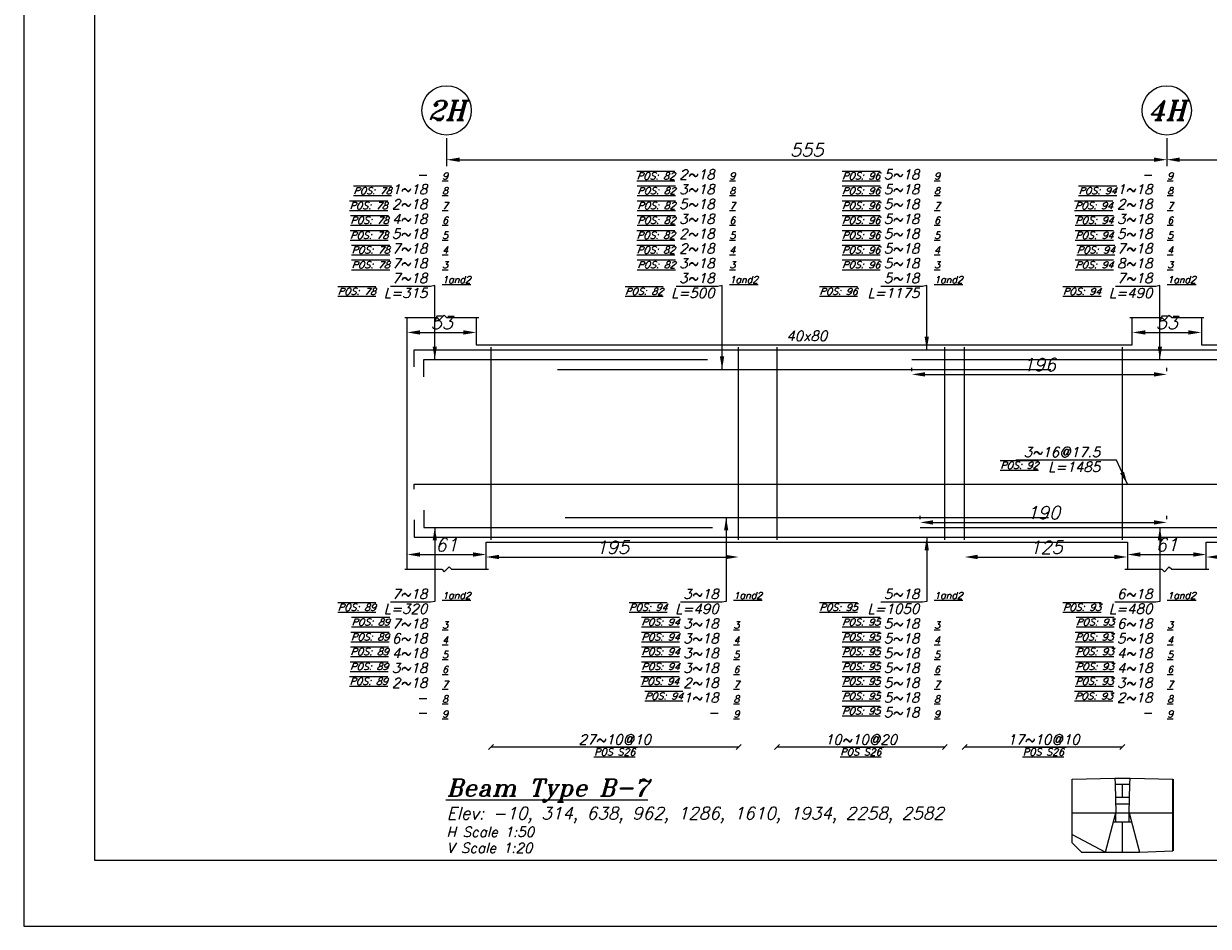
# Model space of a CAD drawing. Header units: inches. Extents: x 826 to 1034, y 702 to 834.
# Tile 65 of 93: x 941 to 959, y 776 to 790. Entities that reach past the tile are written whole.
import ezdxf
from ezdxf.enums import TextEntityAlignment as Align

# ---------------------------------------------------------------- set-up
doc = ezdxf.new("R2010")
doc.units = ezdxf.units.IN
doc.header["$MEASUREMENT"] = 0
for name, color, linetype in [('2', 2, 'Continuous'), ('5', 5, 'Continuous'), ('SAZE_DRAWINGS', 7, 'Continuous')]:
    doc.layers.add(name, color=color, linetype=linetype)
doc.styles.add('SAZE_STYLE', font='romansp.shx', dxfattribs={"oblique": 15})
doc.styles.add('SAZE_STYLE1', font='romant.shx', dxfattribs={"oblique": 15})
doc.dimstyles.new('SAZE_DIM_STYLE', dxfattribs={"dimtxt": 0.2, "dimasz": 0.2, "dimexe": 0.1, "dimexo": 0.05, "dimgap": 0.05, "dimtad": 0, "dimzin": 0, "dimdsep": 46, "dimtxsty": 'SAZE_STYLE', "dimcen": 0.09, "dimclrd": 2, "dimclre": 2, "dimclrt": 3, "dimadec": 0, "dimazin": 0, "dimtfac": 1, "dimtdec": 4, "dimtix": 1, "dimtmove": 1, "dimatfit": 3, "dimfxl": 1, "dimtolj": 1, "dimtzin": 0, "dimarcsym": 0})

# ---------------------------------------------------------------- blocks, each defined once
blk = doc.blocks.new('*D1757')
at = {"layer": 'Defpoints', "color": 0, "transparency": 16777216}
for p in [(946.833, 785.186), (947.898, 785.186), (947.898, 784.958)]:
    blk.add_point(p, dxfattribs=at)
at = {"layer": 'SAZE_DRAWINGS', "color": 2, "lineweight": -2, "transparency": 16777216}
blk.add_line((947.033, 784.958), (947.698, 784.958), dxfattribs=at)
at = {"layer": 'SAZE_DRAWINGS', "color": 2, "transparency": 16777216}
for points in [[(947.033, 784.991), (947.033, 784.924), (946.833, 784.958)], [(947.698, 784.991), (947.698, 784.924), (947.898, 784.958)]]:
    blk.add_solid(points, dxfattribs=at)
at = {"layer": 'SAZE_DRAWINGS', "color": 3, "transparency": 16777216, "insert": (947.366, 785.108), "char_height": 0.2, "attachment_point": 5, "style": 'SAZE_STYLE'}
blk.add_mtext('\\A1;53', dxfattribs=at)
blk = doc.blocks.new('*D1758')
at = {"layer": 'Defpoints', "color": 0, "transparency": 16777216}
for p in [(948.05, 781.536), (946.833, 781.308), (948.05, 781.308)]:
    blk.add_point(p, dxfattribs=at)
at = {"layer": 'SAZE_DRAWINGS', "color": 2, "lineweight": -2, "transparency": 16777216}
blk.add_line((947.033, 781.536), (947.85, 781.536), dxfattribs=at)
at = {"layer": 'SAZE_DRAWINGS', "color": 2, "transparency": 16777216}
for points in [[(947.033, 781.57), (947.033, 781.503), (946.833, 781.536)], [(947.85, 781.57), (947.85, 781.503), (948.05, 781.536)]]:
    blk.add_solid(points, dxfattribs=at)
at = {"layer": 'SAZE_DRAWINGS', "color": 3, "transparency": 16777216, "insert": (947.442, 781.686), "char_height": 0.2, "attachment_point": 5, "style": 'SAZE_STYLE'}
blk.add_mtext('\\A1;61', dxfattribs=at)
blk = doc.blocks.new('*D1759')
at = {"layer": 'Defpoints', "color": 0, "transparency": 16777216}
for p in [(958.01, 785.186), (959.074, 785.186), (959.074, 784.958)]:
    blk.add_point(p, dxfattribs=at)
at = {"layer": 'SAZE_DRAWINGS', "color": 2, "lineweight": -2, "transparency": 16777216}
blk.add_line((958.21, 784.958), (958.874, 784.958), dxfattribs=at)
at = {"layer": 'SAZE_DRAWINGS', "color": 2, "transparency": 16777216}
for points in [[(958.21, 784.991), (958.21, 784.924), (958.01, 784.958)], [(958.874, 784.991), (958.874, 784.924), (959.074, 784.958)]]:
    blk.add_solid(points, dxfattribs=at)
at = {"layer": 'SAZE_DRAWINGS', "color": 3, "transparency": 16777216, "insert": (958.542, 785.108), "char_height": 0.2, "attachment_point": 5, "style": 'SAZE_STYLE'}
blk.add_mtext('\\A1;53', dxfattribs=at)
blk = doc.blocks.new('*D1760')
at = {"layer": 'Defpoints', "color": 0, "transparency": 16777216}
for p in [(959.15, 781.536), (957.934, 781.308), (959.15, 781.308)]:
    blk.add_point(p, dxfattribs=at)
at = {"layer": 'SAZE_DRAWINGS', "color": 2, "lineweight": -2, "transparency": 16777216}
blk.add_line((958.134, 781.536), (958.95, 781.536), dxfattribs=at)
at = {"layer": 'SAZE_DRAWINGS', "color": 2, "transparency": 16777216}
for points in [[(958.134, 781.57), (958.134, 781.503), (957.934, 781.536)], [(958.95, 781.57), (958.95, 781.503), (959.15, 781.536)]]:
    blk.add_solid(points, dxfattribs=at)
at = {"layer": 'SAZE_DRAWINGS', "color": 3, "transparency": 16777216, "insert": (958.542, 781.686), "char_height": 0.2, "attachment_point": 5, "style": 'SAZE_STYLE'}
blk.add_mtext('\\A1;61', dxfattribs=at)
blk = doc.blocks.new('*D1763')
at = {"layer": 'Defpoints', "color": 0, "transparency": 16777216}
for p in [(947.442, 787.999), (958.542, 787.999), (958.542, 787.619)]:
    blk.add_point(p, dxfattribs=at)
at = {"layer": 'SAZE_DRAWINGS', "color": 2, "lineweight": -2, "transparency": 16777216}
for p, q in [((947.442, 787.949), (947.442, 787.519)), ((958.542, 787.949), (958.542, 787.519)), ((947.642, 787.619), (958.342, 787.619))]:
    blk.add_line(p, q, dxfattribs=at)
at = {"layer": 'SAZE_DRAWINGS', "color": 2, "transparency": 16777216}
for points in [[(947.642, 787.652), (947.642, 787.585), (947.442, 787.619)], [(958.342, 787.652), (958.342, 787.585), (958.542, 787.619)]]:
    blk.add_solid(points, dxfattribs=at)
at = {"layer": 'SAZE_DRAWINGS', "color": 3, "transparency": 16777216, "insert": (952.992, 787.769), "char_height": 0.2, "attachment_point": 5, "style": 'SAZE_STYLE'}
blk.add_mtext('\\A1;555', dxfattribs=at)
blk = doc.blocks.new('*D1764')
at = {"layer": 'Defpoints', "color": 0, "transparency": 16777216}
for p in [(958.542, 787.999), (968.425, 787.999), (968.425, 787.619)]:
    blk.add_point(p, dxfattribs=at)
at = {"layer": 'SAZE_DRAWINGS', "color": 2, "lineweight": -2, "transparency": 16777216}
for p, q in [((958.542, 787.949), (958.542, 787.519)), ((968.425, 787.949), (968.425, 787.519)), ((958.742, 787.619), (968.225, 787.619))]:
    blk.add_line(p, q, dxfattribs=at)
at = {"layer": 'SAZE_DRAWINGS', "color": 2, "transparency": 16777216}
for points in [[(958.742, 787.652), (958.742, 787.585), (958.542, 787.619)], [(968.225, 787.652), (968.225, 787.585), (968.425, 787.619)]]:
    blk.add_solid(points, dxfattribs=at)
at = {"layer": 'SAZE_DRAWINGS', "color": 3, "transparency": 16777216, "insert": (963.484, 787.769), "char_height": 0.2, "attachment_point": 5, "style": 'SAZE_STYLE'}
blk.add_mtext('\\A1;494', dxfattribs=at)
blk = doc.blocks.new('*D1765')
at = {"layer": 'Defpoints', "color": 0, "transparency": 16777216}
for p in [(954.613, 784.311), (958.542, 784.311), (958.542, 784.311)]:
    blk.add_point(p, dxfattribs=at)
at = {"layer": 'SAZE_DRAWINGS', "color": 2, "lineweight": -2, "transparency": 16777216}
for p, q in [((954.613, 784.361), (954.613, 784.411)), ((958.542, 784.361), (958.542, 784.411)), ((954.813, 784.311), (958.342, 784.311))]:
    blk.add_line(p, q, dxfattribs=at)
at = {"layer": 'SAZE_DRAWINGS', "color": 2, "transparency": 16777216}
for points in [[(954.813, 784.345), (954.813, 784.278), (954.613, 784.311)], [(958.342, 784.345), (958.342, 784.278), (958.542, 784.311)]]:
    blk.add_solid(points, dxfattribs=at)
at = {"layer": 'SAZE_DRAWINGS', "color": 3, "transparency": 16777216, "insert": (956.578, 784.461), "char_height": 0.2, "attachment_point": 5, "style": 'SAZE_STYLE'}
blk.add_mtext('\\A1;196', dxfattribs=at)
blk = doc.blocks.new('*D1766')
at = {"layer": 'Defpoints', "color": 0, "transparency": 16777216}
for p in [(954.74, 782.031), (958.542, 782.031), (958.542, 782.031)]:
    blk.add_point(p, dxfattribs=at)
at = {"layer": 'SAZE_DRAWINGS', "color": 2, "lineweight": -2, "transparency": 16777216}
for p, q in [((954.74, 782.081), (954.74, 782.131)), ((954.94, 782.031), (958.342, 782.031)), ((958.542, 782.081), (958.542, 782.131))]:
    blk.add_line(p, q, dxfattribs=at)
at = {"layer": 'SAZE_DRAWINGS', "color": 2, "transparency": 16777216}
for points in [[(954.94, 782.064), (954.94, 781.997), (954.74, 782.031)], [(958.342, 782.064), (958.342, 781.997), (958.542, 782.031)]]:
    blk.add_solid(points, dxfattribs=at)
at = {"layer": 'SAZE_DRAWINGS', "color": 3, "transparency": 16777216, "insert": (956.641, 782.181), "char_height": 0.2, "attachment_point": 5, "style": 'SAZE_STYLE'}
blk.add_mtext('\\A1;190', dxfattribs=at)
blk = doc.blocks.new('*D1767')
at = {"layer": 'Defpoints', "color": 0, "transparency": 16777216}
for p in [(948.05, 781.498), (951.942, 781.498), (951.942, 781.498)]:
    blk.add_point(p, dxfattribs=at)
at = {"layer": 'SAZE_DRAWINGS', "color": 2, "lineweight": -2, "transparency": 16777216}
blk.add_line((948.25, 781.498), (951.742, 781.498), dxfattribs=at)
at = {"layer": 'SAZE_DRAWINGS', "color": 2, "transparency": 16777216}
for points in [[(948.25, 781.532), (948.25, 781.465), (948.05, 781.498)], [(951.742, 781.532), (951.742, 781.465), (951.942, 781.498)]]:
    blk.add_solid(points, dxfattribs=at)
at = {"layer": 'SAZE_DRAWINGS', "color": 3, "transparency": 16777216, "insert": (949.996, 781.648), "char_height": 0.2, "attachment_point": 5, "style": 'SAZE_STYLE'}
blk.add_mtext('\\A1;195', dxfattribs=at)
blk = doc.blocks.new('*D1768')
at = {"layer": 'Defpoints', "color": 0, "transparency": 16777216}
for p in [(955.425, 781.498), (957.934, 781.498), (957.934, 781.498)]:
    blk.add_point(p, dxfattribs=at)
at = {"layer": 'SAZE_DRAWINGS', "color": 2, "lineweight": -2, "transparency": 16777216}
blk.add_line((955.625, 781.498), (957.734, 781.498), dxfattribs=at)
at = {"layer": 'SAZE_DRAWINGS', "color": 2, "transparency": 16777216}
for points in [[(955.625, 781.532), (955.625, 781.465), (955.425, 781.498)], [(957.734, 781.532), (957.734, 781.465), (957.934, 781.498)]]:
    blk.add_solid(points, dxfattribs=at)
at = {"layer": 'SAZE_DRAWINGS', "color": 3, "transparency": 16777216, "insert": (956.679, 781.648), "char_height": 0.2, "attachment_point": 5, "style": 'SAZE_STYLE'}
blk.add_mtext('\\A1;125', dxfattribs=at)
blk = doc.blocks.new('*D1769')
at = {"layer": 'Defpoints', "color": 0, "transparency": 16777216}
for p in [(959.15, 781.498), (961.659, 781.498), (961.659, 781.498)]:
    blk.add_point(p, dxfattribs=at)
at = {"layer": 'SAZE_DRAWINGS', "color": 2, "lineweight": -2, "transparency": 16777216}
blk.add_line((959.35, 781.498), (961.459, 781.498), dxfattribs=at)
at = {"layer": 'SAZE_DRAWINGS', "color": 2, "transparency": 16777216}
for points in [[(959.35, 781.532), (959.35, 781.465), (959.15, 781.498)], [(961.459, 781.532), (961.459, 781.465), (961.659, 781.498)]]:
    blk.add_solid(points, dxfattribs=at)
at = {"layer": 'SAZE_DRAWINGS', "color": 3, "transparency": 16777216, "insert": (960.404, 781.648), "char_height": 0.2, "attachment_point": 5, "style": 'SAZE_STYLE'}
blk.add_mtext('\\A1;125', dxfattribs=at)

msp = doc.modelspace()

# ---------------------------------------------------------------- linework, layer by layer
at = {"layer": '2'}
msp.add_lwpolyline([(1025.6176, 832.842), (940.9232, 832.842), (940.9232, 775.8088), (1025.6176, 775.8088)], close=True, dxfattribs=at)
at = {"layer": '5'}
msp.add_lwpolyline([(942.0129, 776.8273), (1024.5991, 776.8273), (1024.5991, 831.8235), (942.0129, 831.8235)], close=True, dxfattribs=at)
at = {"layer": 'SAZE_DRAWINGS', "color": 8}
for points in [[(946.7953, 785.1857), (947.2895, 785.1857), (947.3275, 785.1477), (947.4035, 785.2237), (947.4415, 785.1857), (947.9357, 785.1857)], [(957.9716, 785.1857), (958.4657, 785.1857), (958.5037, 785.1477), (958.5798, 785.2237), (958.6178, 785.1857), (959.112, 785.1857)], [(946.7953, 781.3083), (947.3655, 781.3083), (947.4035, 781.2703), (947.4796, 781.3463), (947.5176, 781.3083), (948.0878, 781.3083)], [(957.8955, 781.3083), (958.4657, 781.3083), (958.5037, 781.2703), (958.5798, 781.3463), (958.6178, 781.3083), (959.188, 781.3083)], [(957.0835, 778.0773), (957.7429, 778.0934)], [(957.0835, 777.5553), (957.0835, 778.0773)], [(957.7429, 778.0934), (957.745, 777.997)], [(957.7429, 778.0934), (957.9758, 778.0934)], [(957.745, 777.997), (957.7549, 777.5553)], [(957.745, 777.997), (957.9736, 777.997)], [(957.8593, 777.7962), (957.8593, 777.997)], [(957.9637, 777.5553), (957.9736, 777.997)], [(957.9736, 777.997), (957.9758, 778.0934)], [(957.9758, 778.0934), (958.6351, 778.0773)], [(957.7535, 777.7963), (957.9651, 777.7963)], [(957.7518, 777.6959), (957.9669, 777.6959)], [(957.0835, 777.5553), (957.7549, 777.5553)], [(957.0835, 777.222), (957.0835, 777.5553)], [(957.5951, 776.953), (957.7549, 777.5553)], [(957.7549, 777.4188), (957.7549, 777.5553)], [(957.7549, 777.5553), (957.9637, 777.5553)], [(957.9637, 777.4188), (957.9637, 777.5553)], [(957.9637, 777.5553), (958.1195, 776.953)], [(957.9637, 777.5553), (958.6351, 777.5553)], [(957.7187, 777.4188), (957.999, 777.4188)], [(957.8573, 776.953), (957.8588, 777.4188)], [(957.0835, 777.0967), (957.0835, 777.222)], [(957.0835, 777.222), (957.5951, 776.953)], [(957.0835, 777.0967), (957.2265, 776.953)], [(957.2265, 776.953), (957.5951, 776.953)], [(957.5951, 776.953), (958.1195, 776.953)], [(958.1195, 776.953), (958.6351, 776.9691)]]:
    msp.add_lwpolyline(points, dxfattribs=at)
at = {"layer": 'SAZE_DRAWINGS', "color": 3, "linetype": 'Continuous'}
for points in [[(946.8333, 781.3083), (946.8333, 785.1857)], [(947.8977, 785.1857), (947.8977, 784.7675), (958.0096, 784.7675), (958.0096, 785.1857)], [(959.0739, 785.1857), (959.0739, 784.7675), (967.9691, 784.7675), (967.9691, 785.1857)], [(948.0498, 781.3083), (948.0498, 781.7265), (952.2314, 781.7265), (957.9335, 781.7265), (957.9335, 781.3083)], [(959.15, 781.3083), (959.15, 781.7265), (967.8171, 781.7265), (967.8171, 781.3083)]]:
    msp.add_lwpolyline(points, dxfattribs=at)
at = {"layer": 'SAZE_DRAWINGS', "color": 4, "linetype": 'Continuous'}
for points in [[(948.1258, 781.7645), (948.1258, 784.7295)], [(951.9425, 781.7645), (951.9425, 784.7295)], [(952.5355, 781.7645), (952.5355, 784.7295)], [(955.1205, 781.7645), (955.1205, 784.7295)], [(955.4246, 781.7645), (955.4246, 784.7295)], [(957.8575, 781.7645), (957.8575, 784.7295)]]:
    msp.add_lwpolyline(points, dxfattribs=at)
at = {"layer": 'SAZE_DRAWINGS', "color": 6, "linetype": 'Continuous'}
for points in [[(946.9398, 784.4254), (946.9398, 784.6915), (964.3958, 784.6915)], [(947.0918, 784.2734), (947.0918, 784.5395), (951.4634, 784.5395)], [(949.1523, 784.3874), (956.755, 784.3874)], [(954.6134, 784.5395), (962.064, 784.5395)], [(947.0918, 782.2206), (947.0918, 781.9545), (951.5394, 781.9545)], [(946.9398, 782.0686), (946.9398, 781.8025), (962.5205, 781.8025)], [(949.2663, 782.1066), (956.717, 782.1066)], [(954.7404, 781.9545), (962.039, 781.9545)]]:
    msp.add_lwpolyline(points, dxfattribs=at)
at = {"layer": 'SAZE_DRAWINGS', "color": 5, "linetype": 'Continuous'}
msp.add_lwpolyline([(946.9398, 782.5438), (946.9398, 782.6198), (968.9271, 782.6198), (968.9271, 782.5438)], dxfattribs=at)
at = {"layer": 'SAZE_DRAWINGS', "color": 1}
for points in [[(948.0878, 778.5333), (948.1638, 778.6094)], [(948.1258, 778.5713), (951.9425, 778.5713)], [(951.9045, 778.5333), (951.9805, 778.6094)], [(952.4975, 778.5333), (952.5735, 778.6094)], [(952.5355, 778.5713), (955.1205, 778.5713)], [(955.0825, 778.5333), (955.1586, 778.6094)], [(955.3866, 778.5333), (955.4627, 778.6094)], [(955.4246, 778.5713), (957.8575, 778.5713)], [(957.8195, 778.5333), (957.8955, 778.6094)]]:
    msp.add_lwpolyline(points, dxfattribs=at)
at = {"layer": 'SAZE_DRAWINGS', "color": 1, "const_width": 0.0304}
msp.add_lwpolyline([(958.6351, 776.9691), (958.6371, 777.222), (958.6351, 777.5553), (958.6351, 778.0773)], dxfattribs=at)
at = {"layer": 'SAZE_DRAWINGS', "color": 2}
for centre in [(947.4415, 788.3788), (958.5418, 788.3788)]:
    msp.add_ellipse(centre, major_axis=(0.3801, 0), ratio=1, dxfattribs=at)

# ---------------------------------------------------------------- texts
at = {"layer": 'SAZE_DRAWINGS', "color": 3, "style": 'SAZE_STYLE1', "oblique": 15}
for s, p in [('2H', (947.4415, 788.3788)), ('4H', (958.5418, 788.3788))]:
    msp.add_text(s, height=0.30411, dxfattribs=at).set_placement(p, align=Align.MIDDLE_CENTER)
at = {"layer": 'SAZE_DRAWINGS', "color": 2, "style": 'SAZE_STYLE1', "oblique": 15}
msp.add_text('40x80', height=0.15205, dxfattribs=at).set_placement((952.9916, 784.9044), align=Align.MIDDLE_CENTER)
at = {"layer": 'SAZE_DRAWINGS', "color": 3, "style": 'SAZE_STYLE', "oblique": 15}
for s, p in [('27~10@10', (950.0341, 778.6094)), ('10~10@20', (953.828, 778.6094)), ('17~10@10', (956.6411, 778.6094))]:
    msp.add_text(s, height=0.15205, dxfattribs=at).set_placement(p, align=Align.CENTER)
at = {"layer": 'SAZE_DRAWINGS', "color": 2, "style": 'SAZE_STYLE', "oblique": 15}
for p in [(950.0343, 778.5485), (953.8282, 778.5485), (956.6413, 778.5485)]:
    msp.add_text('%%U%%OPOS S26', height=0.106438, dxfattribs=at).set_placement(p, align=Align.TOP_CENTER)
at = {"layer": 'SAZE_DRAWINGS', "color": 4, "style": 'SAZE_STYLE1', "oblique": 15}
msp.add_text('%%UBeam Type B-7', height=0.266095, dxfattribs=at).set_placement((947.4415, 777.8111))
at = {"layer": 'SAZE_DRAWINGS', "color": 2, "style": 'SAZE_STYLE1', "oblique": 15}
for s, height, p in [('Elev: -10, 314, 638, 962, 1286, 1610, 1934, 2258, 2582', 0.190068, (947.4415, 777.4563)), ('H Scale 1:50', 0.152054, (947.4415, 777.1866)), ('V Scale 1:20', 0.152054, (947.4415, 776.9404))]:
    msp.add_text(s, height=height, dxfattribs=at).set_placement(p)
at = {"layer": 'SAZE_DRAWINGS', "color": 3, "style": 'SAZE_STYLE'}
for s, insert, char_height, attachment_point in [('2~18', (951.5725, 787.3145), 0.15205, 9), ('5~18', (954.7276, 787.3145), 0.15205, 9), ('1~18', (947.145, 787.0864), 0.15205, 9), ('-', (947.145, 787.3145), 0.1521, 9), ('3~18', (951.5725, 787.0864), 0.15205, 9), ('5~18', (954.7276, 787.0864), 0.15205, 9), ('1~18', (958.3213, 787.0864), 0.15205, 9), ('-', (958.3213, 787.3145), 0.1521, 9), ('2~18', (947.145, 786.8583), 0.15205, 9), ('5~18', (951.5725, 786.8583), 0.15205, 9), ('5~18', (954.7276, 786.8583), 0.15205, 9), ('2~18', (958.3213, 786.8583), 0.15205, 9), ('4~18', (947.145, 786.6302), 0.15205, 9), ('3~18', (951.5725, 786.6302), 0.15205, 9), ('5~18', (954.7276, 786.6302), 0.15205, 9), ('3~18', (958.3213, 786.6302), 0.15205, 9), ('5~18', (947.145, 786.4021), 0.15205, 9), ('2~18', (951.5725, 786.4021), 0.15205, 9), ('5~18', (954.7276, 786.4021), 0.15205, 9), ('5~18', (958.3213, 786.4021), 0.15205, 9), ('7~18', (947.145, 786.174), 0.15205, 9), ('2~18', (951.5725, 786.174), 0.15205, 9), ('5~18', (954.7276, 786.174), 0.15205, 9), ('7~18', (958.3213, 786.174), 0.15205, 9), ('7~18', (947.145, 785.946), 0.15205, 9), ('3~18', (951.5725, 785.946), 0.15205, 9), ('5~18', (954.7276, 785.946), 0.15205, 9), ('8~18', (958.3213, 785.946), 0.15205, 9), ('\\A1;7~18', (947.145, 785.7179), 0.15205, 9), ('\\A1;3~18', (951.5725, 785.7179), 0.15205, 9), ('\\A1;5~18', (954.7276, 785.7179), 0.15205, 9), ('\\A1;7~18', (958.3213, 785.7179), 0.15205, 9), ('3~16@17.5', (957.5153, 783.0379), 0.15205, 9), ('\\A1;7~18', (947.145, 780.8521), 0.15205, 9), ('\\A1;3~18', (951.6358, 780.8521), 0.15205, 9), ('\\A1;5~18', (954.7276, 780.8521), 0.15205, 9), ('\\A1;6~18', (958.3213, 780.8521), 0.15205, 9), ('7~18', (947.145, 780.548), 0.15205, 3), ('3~18', (951.6358, 780.548), 0.15205, 3), ('5~18', (954.7276, 780.548), 0.15205, 3), ('6~18', (958.3213, 780.548), 0.15205, 3), ('6~18', (947.145, 780.32), 0.15205, 3), ('3~18', (951.6358, 780.32), 0.15205, 3), ('5~18', (954.7276, 780.32), 0.15205, 3), ('5~18', (958.3213, 780.32), 0.15205, 3), ('4~18', (947.145, 780.0919), 0.15205, 3), ('3~18', (951.6358, 780.0919), 0.15205, 3), ('5~18', (954.7276, 780.0919), 0.15205, 3), ('4~18', (958.3213, 780.0919), 0.15205, 3), ('3~18', (947.145, 779.8638), 0.15205, 3), ('3~18', (951.6358, 779.8638), 0.15205, 3), ('5~18', (954.7276, 779.8638), 0.15205, 3), ('4~18', (958.3213, 779.8638), 0.15205, 3), ('2~18', (947.145, 779.6357), 0.15205, 3), ('2~18', (951.6358, 779.6357), 0.15205, 3), ('5~18', (954.7276, 779.6357), 0.15205, 3), ('3~18', (958.3213, 779.6357), 0.15205, 3), ('-', (947.145, 779.4076), 0.1521, 3), ('1~18', (951.6358, 779.4076), 0.15205, 3), ('5~18', (954.7276, 779.4076), 0.15205, 3), ('2~18', (958.3213, 779.4076), 0.15205, 3), ('-', (947.145, 779.1796), 0.1521, 3), ('-', (951.6358, 779.1796), 0.1521, 3), ('5~18', (954.7276, 779.1796), 0.15205, 3), ('-', (958.3213, 779.1796), 0.1521, 3)]:
    msp.add_mtext(s, dxfattribs=dict(at, insert=insert, char_height=char_height, attachment_point=attachment_point))
at = {"layer": 'SAZE_DRAWINGS', "color": 2, "style": 'SAZE_STYLE'}
for s, insert, char_height, attachment_point in [('{\\L9}', (947.3731, 787.3145), 0.10644, 7), ('{\\Q20;\\L\\OPOS: 82}', (950.9606, 787.3145), 0.106438, 9), ('{\\L9}', (951.8006, 787.3145), 0.10644, 7), ('{\\Q20;\\L\\OPOS: 96}', (954.1243, 787.3145), 0.106438, 9), ('{\\L9}', (954.9557, 787.3145), 0.10644, 7), ('{\\L9}', (958.5494, 787.3145), 0.10644, 7), ('{\\Q20;\\L\\OPOS: 78}', (946.5933, 787.0864), 0.106438, 9), ('{\\L8}', (947.3731, 787.0864), 0.10644, 7), ('{\\Q20;\\L\\OPOS: 82}', (950.9691, 787.0864), 0.106438, 9), ('{\\L8}', (951.8006, 787.0864), 0.10644, 7), ('{\\Q20;\\L\\OPOS: 96}', (954.1243, 787.0864), 0.106438, 9), ('{\\L8}', (954.9557, 787.0864), 0.10644, 7), ('{\\Q20;\\L\\OPOS: 94}', (957.7696, 787.0864), 0.106438, 9), ('{\\L8}', (958.5494, 787.0864), 0.10644, 7), ('{\\Q20;\\L\\OPOS: 78}', (946.5332, 786.8583), 0.106438, 9), ('{\\L7}', (947.3731, 786.8583), 0.10644, 7), ('{\\Q20;\\L\\OPOS: 82}', (950.9691, 786.8583), 0.106438, 9), ('{\\L7}', (951.8006, 786.8583), 0.10644, 7), ('{\\Q20;\\L\\OPOS: 96}', (954.1243, 786.8583), 0.106438, 9), ('{\\L7}', (954.9557, 786.8583), 0.10644, 7), ('{\\Q20;\\L\\OPOS: 94}', (957.7094, 786.8583), 0.106438, 9), ('{\\L7}', (958.5494, 786.8583), 0.10644, 7), ('{\\Q20;\\L\\OPOS: 78}', (946.5481, 786.6302), 0.106438, 9), ('{\\L6}', (947.3731, 786.6302), 0.10644, 7), ('{\\Q20;\\L\\OPOS: 82}', (950.9691, 786.6302), 0.106438, 9), ('{\\L6}', (951.8006, 786.6302), 0.10644, 7), ('{\\Q20;\\L\\OPOS: 96}', (954.1243, 786.6302), 0.106438, 9), ('{\\L6}', (954.9557, 786.6302), 0.10644, 7), ('{\\Q20;\\L\\OPOS: 94}', (957.7179, 786.6302), 0.106438, 9), ('{\\L6}', (958.5494, 786.6302), 0.10644, 7), ('{\\Q20;\\L\\OPOS: 78}', (946.5417, 786.4021), 0.106438, 9), ('{\\L5}', (947.3731, 786.4021), 0.10644, 7), ('{\\Q20;\\L\\OPOS: 82}', (950.9606, 786.4021), 0.106438, 9), ('{\\L5}', (951.8006, 786.4021), 0.10644, 7), ('{\\Q20;\\L\\OPOS: 96}', (954.1243, 786.4021), 0.106438, 9), ('{\\L5}', (954.9557, 786.4021), 0.10644, 7), ('{\\Q20;\\L\\OPOS: 94}', (957.7179, 786.4021), 0.106438, 9), ('{\\L5}', (958.5494, 786.4021), 0.10644, 7), ('{\\Q20;\\L\\OPOS: 78}', (946.565, 786.174), 0.106438, 9), ('{\\L4}', (947.3731, 786.174), 0.10644, 7), ('{\\Q20;\\L\\OPOS: 82}', (950.9606, 786.174), 0.106438, 9), ('{\\L4}', (951.8006, 786.174), 0.10644, 7), ('{\\Q20;\\L\\OPOS: 96}', (954.1243, 786.174), 0.106438, 9), ('{\\L4}', (954.9557, 786.174), 0.10644, 7), ('{\\Q20;\\L\\OPOS: 94}', (957.7413, 786.174), 0.106438, 9), ('{\\L4}', (958.5494, 786.174), 0.10644, 7), ('{\\Q20;\\L\\OPOS: 78}', (946.565, 785.946), 0.106438, 9), ('{\\L3}', (947.3731, 785.946), 0.10644, 7), ('{\\Q20;\\L\\OPOS: 82}', (950.9691, 785.946), 0.106438, 9), ('{\\L3}', (951.8006, 785.946), 0.10644, 7), ('{\\Q20;\\L\\OPOS: 96}', (954.1243, 785.946), 0.106438, 9), ('{\\L3}', (954.9557, 785.946), 0.10644, 7), ('{\\Q20;\\L\\OPOS: 94}', (957.7179, 785.946), 0.106438, 9), ('{\\L3}', (958.5494, 785.946), 0.10644, 7), ('{\\L1and2}', (947.3731, 785.7179), 0.10644, 7), ('{\\L1and2}', (951.8006, 785.7179), 0.10644, 7), ('{\\L1and2}', (954.9557, 785.7179), 0.10644, 7), ('{\\L1and2}', (958.5494, 785.7179), 0.10644, 7), ('{\\Q20;\\L\\OPOS: 78}', (946.3515, 785.6419), 0.106438, 3), ('L=315', (947.145, 785.6419), 0.15205, 3), ('{\\Q20;\\L\\OPOS: 82}', (950.7795, 785.6419), 0.106438, 3), ('L=500', (951.5725, 785.6419), 0.15205, 3), ('{\\Q20;\\L\\OPOS: 96}', (953.7748, 785.6419), 0.106438, 3), ('L=1175', (954.7276, 785.6419), 0.15205, 3), ('{\\Q20;\\L\\OPOS: 94}', (957.5283, 785.6419), 0.106438, 3), ('L=490', (958.3213, 785.6419), 0.15205, 3), ('{\\Q20;\\L\\OPOS: 92}', (956.5625, 782.9619), 0.106438, 3), ('L=1485', (957.5153, 782.9619), 0.15205, 3), ('{\\L1and2}', (947.3731, 780.8521), 0.10644, 7), ('{\\L1and2}', (951.8639, 780.8521), 0.10644, 7), ('{\\L1and2}', (954.9557, 780.8521), 0.10644, 7), ('{\\L1and2}', (958.5494, 780.8521), 0.10644, 7), ('{\\Q20;\\L\\OPOS: 89}', (946.3521, 780.7761), 0.106438, 3), ('L=320', (947.145, 780.7761), 0.15205, 3), ('{\\Q20;\\L\\OPOS: 94}', (950.8429, 780.7761), 0.106438, 3), ('L=490', (951.6358, 780.7761), 0.15205, 3), ('{\\Q20;\\L\\OPOS: 95}', (953.7754, 780.7761), 0.106438, 3), ('L=1050', (954.7276, 780.7761), 0.15205, 3), ('{\\Q20;\\L\\OPOS: 93}', (957.5283, 780.7761), 0.106438, 3), ('L=480', (958.3213, 780.7761), 0.15205, 3), ('{\\Q20;\\L\\OPOS: 89}', (946.565, 780.548), 0.106438, 3), ('{\\Q20;\\L\\OPOS: 94}', (951.0325, 780.548), 0.106438, 3), ('{\\Q20;\\L\\OPOS: 95}', (954.1243, 780.548), 0.106438, 3), ('{\\Q20;\\L\\OPOS: 93}', (957.7317, 780.548), 0.106438, 3), ('{\\L3}', (947.3731, 780.396), 0.10644, 7), ('{\\L3}', (951.8639, 780.396), 0.10644, 7), ('{\\L3}', (954.9557, 780.396), 0.10644, 7), ('{\\L3}', (958.5494, 780.396), 0.10644, 7), ('{\\Q20;\\L\\OPOS: 89}', (946.5555, 780.32), 0.106438, 3), ('{\\L4}', (947.3731, 780.1679), 0.10644, 7), ('{\\Q20;\\L\\OPOS: 94}', (951.0325, 780.32), 0.106438, 3), ('{\\L4}', (951.8639, 780.1679), 0.10644, 7), ('{\\Q20;\\L\\OPOS: 95}', (954.1243, 780.32), 0.106438, 3), ('{\\L4}', (954.9557, 780.1679), 0.10644, 7), ('{\\Q20;\\L\\OPOS: 93}', (957.7179, 780.32), 0.106438, 3), ('{\\L4}', (958.5494, 780.1679), 0.10644, 7), ('{\\Q20;\\L\\OPOS: 89}', (946.5481, 780.0919), 0.106438, 3), ('{\\L5}', (947.3731, 779.9398), 0.10644, 7), ('{\\Q20;\\L\\OPOS: 94}', (951.0325, 780.0919), 0.106438, 3), ('{\\L5}', (951.8639, 779.9398), 0.10644, 7), ('{\\Q20;\\L\\OPOS: 95}', (954.1243, 780.0919), 0.106438, 3), ('{\\L5}', (954.9557, 779.9398), 0.10644, 7), ('{\\Q20;\\L\\OPOS: 93}', (957.7243, 780.0919), 0.106438, 3), ('{\\L5}', (958.5494, 779.9398), 0.10644, 7), ('{\\Q20;\\L\\OPOS: 89}', (946.5417, 779.8638), 0.106438, 3), ('{\\L6}', (947.3731, 779.7117), 0.10644, 7), ('{\\Q20;\\L\\OPOS: 94}', (951.0325, 779.8638), 0.106438, 3), ('{\\L6}', (951.8639, 779.7117), 0.10644, 7), ('{\\Q20;\\L\\OPOS: 95}', (954.1243, 779.8638), 0.106438, 3), ('{\\L6}', (954.9557, 779.7117), 0.10644, 7), ('{\\Q20;\\L\\OPOS: 93}', (957.7243, 779.8638), 0.106438, 3), ('{\\L6}', (958.5494, 779.7117), 0.10644, 7), ('{\\Q20;\\L\\OPOS: 89}', (946.5332, 779.6357), 0.106438, 3), ('{\\Q20;\\L\\OPOS: 94}', (951.024, 779.6357), 0.106438, 3), ('{\\Q20;\\L\\OPOS: 95}', (954.1243, 779.6357), 0.106438, 3), ('{\\Q20;\\L\\OPOS: 93}', (957.7179, 779.6357), 0.106438, 3), ('{\\L7}', (947.3731, 779.4837), 0.10644, 7), ('{\\L7}', (951.8639, 779.4837), 0.10644, 7), ('{\\L7}', (954.9557, 779.4837), 0.10644, 7), ('{\\L7}', (958.5494, 779.4837), 0.10644, 7), ('{\\L8}', (947.3731, 779.2556), 0.10644, 7), ('{\\Q20;\\L\\OPOS: 94}', (951.0841, 779.4076), 0.106438, 3), ('{\\L8}', (951.8639, 779.2556), 0.10644, 7), ('{\\Q20;\\L\\OPOS: 95}', (954.1243, 779.4076), 0.106438, 3), ('{\\L8}', (954.9557, 779.2556), 0.10644, 7), ('{\\Q20;\\L\\OPOS: 93}', (957.7094, 779.4076), 0.106438, 3), ('{\\L8}', (958.5494, 779.2556), 0.10644, 7), ('{\\L9}', (947.3731, 779.0275), 0.10644, 7), ('{\\L9}', (951.8639, 779.0275), 0.10644, 7), ('{\\Q20;\\L\\OPOS: 95}', (954.1243, 779.1796), 0.106438, 3), ('{\\L9}', (954.9557, 779.0275), 0.10644, 7), ('{\\L9}', (958.5494, 779.0275), 0.10644, 7)]:
    msp.add_mtext(s, dxfattribs=dict(at, insert=insert, char_height=char_height, attachment_point=attachment_point))

# ---------------------------------------------------------------- dimensions: what is measured, and where the dimension line sits
at = {"layer": 'SAZE_DRAWINGS', "color": 2}
for base, p1, p2, override, picture, middle in [((958.5418, 787.6186), (947.4415, 787.9987), (958.5418, 787.9987), {"dimtxt": 0.2, "dimasz": 0.2, "dimgap": 0.05, "dimtad": 1, "dimdec": 1, "dimlfac": 50, "dimrnd": 1, "dimzin": 8, "dimclrd": 2, "dimclre": 2, "dimclrt": 3}, '*D1763', (952.9916, 787.7686)), ((968.4253, 787.6186), (958.5418, 787.9987), (968.4253, 787.9987), {"dimtxt": 0.2, "dimasz": 0.2, "dimgap": 0.05, "dimtad": 1, "dimdec": 1, "dimlfac": 50, "dimrnd": 1, "dimzin": 8, "dimclrd": 2, "dimclre": 2, "dimclrt": 3}, '*D1764', (963.4835, 787.7686)), ((947.8977, 784.9576), (946.8333, 785.1857), (947.8977, 785.1857), {"dimtxt": 0.2, "dimasz": 0.2, "dimgap": 0.05, "dimtad": 1, "dimdec": 1, "dimlfac": 50, "dimrnd": 0.5, "dimzin": 8, "dimse1": 1, "dimse2": 1, "dimclrd": 2, "dimclre": 2, "dimclrt": 3}, '*D1757', (947.3655, 785.1076)), ((959.0739, 784.9576), (958.0096, 785.1857), (959.0739, 785.1857), {"dimtxt": 0.2, "dimasz": 0.2, "dimgap": 0.05, "dimtad": 1, "dimdec": 1, "dimlfac": 50, "dimrnd": 0.5, "dimzin": 8, "dimse1": 1, "dimse2": 1, "dimclrd": 2, "dimclre": 2, "dimclrt": 3}, '*D1759', (958.5418, 785.1076)), ((958.5418, 784.3114), (954.6134, 784.3114), (958.5418, 784.3114), {"dimtxt": 0.2, "dimasz": 0.2, "dimgap": 0.05, "dimtad": 1, "dimdec": 1, "dimlfac": 50, "dimrnd": 1, "dimzin": 8, "dimclrd": 2, "dimclre": 2, "dimclrt": 3}, '*D1765', (956.5776, 784.4614)), ((958.5418, 782.0306), (954.7404, 782.0306), (958.5418, 782.0306), {"dimtxt": 0.2, "dimasz": 0.2, "dimgap": 0.05, "dimtad": 1, "dimdec": 1, "dimlfac": 50, "dimrnd": 1, "dimzin": 8, "dimclrd": 2, "dimclre": 2, "dimclrt": 3}, '*D1766', (956.6411, 782.1806)), ((948.0498, 781.5364), (946.8333, 781.3083), (948.0498, 781.3083), {"dimtxt": 0.2, "dimasz": 0.2, "dimgap": 0.05, "dimtad": 1, "dimdec": 1, "dimlfac": 50, "dimrnd": 0.5, "dimzin": 8, "dimse1": 1, "dimse2": 1, "dimclrd": 2, "dimclre": 2, "dimclrt": 3}, '*D1758', (947.4415, 781.6864)), ((959.15, 781.5364), (957.9335, 781.3083), (959.15, 781.3083), {"dimtxt": 0.2, "dimasz": 0.2, "dimgap": 0.05, "dimtad": 1, "dimdec": 1, "dimlfac": 50, "dimrnd": 0.5, "dimzin": 8, "dimse1": 1, "dimse2": 1, "dimclrd": 2, "dimclre": 2, "dimclrt": 3}, '*D1760', (958.5418, 781.6864)), ((951.9423, 781.4984), (948.0498, 781.4984), (951.9423, 781.4984), {"dimtxt": 0.2, "dimasz": 0.2, "dimgap": 0.05, "dimtad": 1, "dimdec": 1, "dimlfac": 50, "dimrnd": 1, "dimzin": 8, "dimse1": 1, "dimse2": 1, "dimclrd": 2, "dimclre": 2, "dimclrt": 3}, '*D1767', (949.996, 781.6484)), ((957.9335, 781.4984), (955.4246, 781.4984), (957.9335, 781.4984), {"dimtxt": 0.2, "dimasz": 0.2, "dimgap": 0.05, "dimtad": 1, "dimdec": 1, "dimlfac": 50, "dimrnd": 1, "dimzin": 8, "dimse1": 1, "dimse2": 1, "dimclrd": 2, "dimclre": 2, "dimclrt": 3}, '*D1768', (956.6791, 781.6484)), ((961.6589, 781.4984), (959.15, 781.4984), (961.6589, 781.4984), {"dimtxt": 0.2, "dimasz": 0.2, "dimgap": 0.05, "dimtad": 1, "dimdec": 1, "dimlfac": 50, "dimrnd": 1, "dimzin": 8, "dimse1": 1, "dimse2": 1, "dimclrd": 2, "dimclre": 2, "dimclrt": 3}, '*D1769', (960.4044, 781.6484))]:
    dim = msp.add_linear_dim(base=base, p1=p1, p2=p2, dimstyle='SAZE_DIM_STYLE', override=override, dxfattribs=at)
    dim.commit()
    dim.dimension.update_dxf_attribs({"geometry": picture, "text_midpoint": middle})

# ---------------------------------------------------------------- leaders
at = {"layer": 'SAZE_DRAWINGS', "color": 2, "annotation_type": 0, "has_hookline": 1, "hookline_direction": 1}
for points, text_width in [([(947.2591, 784.5395), (947.2591, 785.6799), (947.195, 785.6679)], 0.5707), ([(951.6865, 784.3874), (951.6865, 785.6799), (951.6225, 785.6679)], 0.5919), ([(954.8417, 784.6915), (954.8417, 785.6799), (954.7776, 785.6679)], 0.5919), ([(958.4353, 784.5395), (958.4353, 785.6799), (958.3713, 785.6679)], 0.5707), ([(957.9334, 782.6198), (957.7653, 782.9879), (957.5653, 782.9879)], 1.3004), ([(951.7499, 782.1066), (951.7499, 780.8141), (951.6858, 780.8021)], 0.5919), ([(947.2591, 781.9545), (947.2591, 780.8141), (947.195, 780.8021)], 0.5707), ([(958.4353, 781.9545), (958.4353, 780.8141), (958.3713, 780.8021)], 0.5794), ([(954.8417, 781.8025), (954.8417, 780.8141), (954.7776, 780.8021)], 0.5919)]:
    msp.add_leader(points, dimstyle='SAZE_DIM_STYLE', override={"dimasz": 0.2, "dimgap": 0.05, "dimtad": 1, "dimclrd": 2}, dxfattribs=dict(at, text_width=text_width))

doc.saveas('drawing.dxf')
